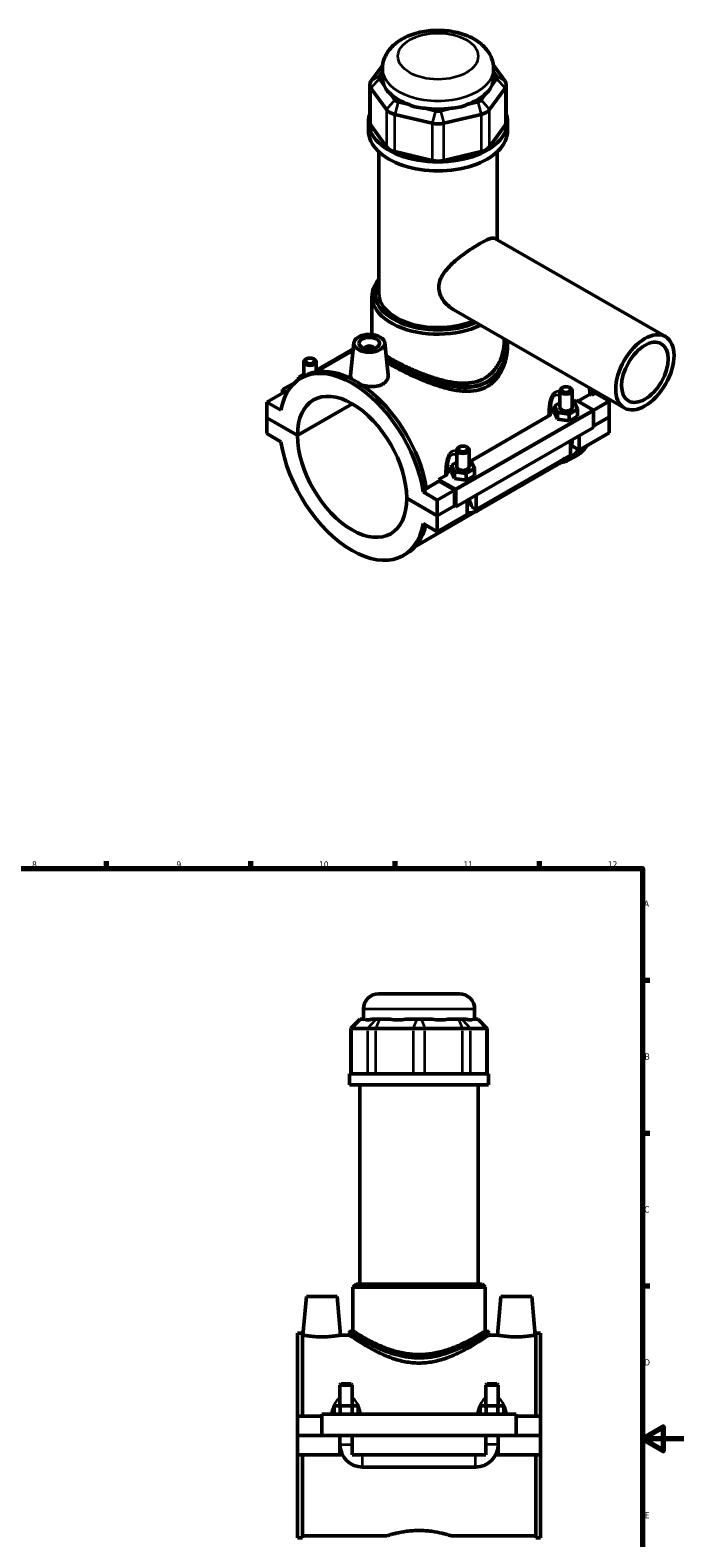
# Model space of a CAD drawing. Header units: millimetres. Extents: x 0 to 898, y -421 to 981.
# Tile 6 of 6: x 524 to 841, y 249 to 981. Entities that reach past the tile are written whole.
import ezdxf

# ---------------------------------------------------------------- set-up
doc = ezdxf.new("R2010")
doc.units = ezdxf.units.MM
for name, color, linetype, lineweight in [('Border (ANSI)', 7, 'Continuous', 70), ('Visible (ANSI)', 7, 'Continuous', 50), ('Visible Narrow (ANSI)', 7, 'Continuous', 35)]:
    doc.layers.add(name, color=color, linetype=linetype, lineweight=lineweight)
doc.styles.add('Note Text (ANSI)', font='tahoma.ttf')

# ---------------------------------------------------------------- blocks, each defined once
blk = doc.blocks.new('Borders Default Border')
at = {"layer": 'Border (ANSI)'}
for p, q in [((70.08, 574), (70.08, 577.45)), ((140.17, 574), (140.17, 577.45)), ((210.25, 574), (210.25, 577.45)), ((280.33, 574), (280.33, 577.45)), ((350.42, 574), (350.42, 577.45)), ((490.58, 574), (490.58, 577.45)), ((560.67, 574), (560.67, 577.45)), ((630.75, 574), (630.75, 577.45)), ((700.83, 574), (700.83, 577.45)), ((770.92, 574), (770.92, 577.45)), ((20, 519.75), (16.55, 519.75)), ((821, 519.75), (824.45, 519.75)), ((20, 445.5), (16.55, 445.5)), ((821, 445.5), (824.45, 445.5)), ((20, 371.25), (16.55, 371.25)), ((821, 371.25), (824.45, 371.25)), ((20, 222.75), (16.55, 222.75)), ((821, 222.75), (824.45, 222.75)), ((20, 148.5), (16.55, 148.5)), ((821, 148.5), (824.45, 148.5)), ((20, 74.25), (16.55, 74.25)), ((821, 74.25), (824.45, 74.25)), ((70.08, 20), (70.08, 16.55)), ((140.17, 20), (140.17, 16.55)), ((210.25, 20), (210.25, 16.55)), ((280.33, 20), (280.33, 16.55)), ((350.42, 20), (350.42, 16.55)), ((490.58, 20), (490.58, 16.55)), ((560.67, 20), (560.67, 16.55)), ((630.75, 20), (630.75, 16.55)), ((700.83, 20), (700.83, 16.55)), ((770.92, 20), (770.92, 16.55))]:
    blk.add_line(p, q, dxfattribs=at)
at = {"layer": 'Border (ANSI)', "flags": 128}
for points in [[(420.5, 594), (420.5, 574), (414.73, 584), (426.27, 584), (420.5, 574)], [(20, 20), (20, 574), (821, 574), (821, 20), (20, 20)], [(0, 297), (20, 297), (10, 302.77), (10, 291.23), (20, 297)], [(841, 297), (821, 297), (831, 302.77), (831, 291.23), (821, 297)], [(420.5, 0), (420.5, 20), (414.73, 10), (426.27, 10), (420.5, 20)]]:
    blk.add_lwpolyline(points, dxfattribs=at)
at = {"layer": 'Border (ANSI)', "color": 230, "true_color": 0xff0080, "attachment_point": 7, "style": 'Note Text (ANSI)'}
for s, insert, char_height in [('2', (104.2, 574.4), 3.05), ('12', (804.13, 574.4), 3.048), ('1', (34.35, 574.4), 3.05), ('3', (174.26, 574.34), 3.05), ('4', (244.23, 574.4), 3.05), ('5', (314.48, 574.34), 3.05), ('6', (384.49, 574.34), 3.05), ('7', (454.6, 574.4), 3.05), ('8', (524.63, 574.33), 3.05), ('9', (594.7, 574.34), 3.05), ('10', (663.96, 574.34), 3.048), ('11', (734.04, 574.4), 3.048), ('A', (16.78, 555.35), 3.05), ('A', (821.63, 555.35), 3.05), ('B', (17.15, 481.1), 3.05), ('B', (821.99, 481.1), 3.05), ('C', (16.95, 406.8), 3.05), ('C', (821.8, 406.8), 3.05), ('D', (16.96, 332.6), 3.05), ('D', (821.81, 332.6), 3.05), ('E', (17.21, 258.35), 3.05), ('E', (822.05, 258.35), 3.05), ('F', (17.29, 184.1), 3.05), ('F', (822.14, 184.1), 3.05), ('G', (16.81, 109.79), 3.05), ('G', (821.66, 109.79), 3.05), ('H', (16.97, 35.6), 3.05), ('H', (821.81, 35.6), 3.05), ('1', (34.35, 16.55), 3.05), ('2', (104.2, 16.55), 3.05), ('3', (174.26, 16.49), 3.05), ('4', (244.23, 16.55), 3.05), ('5', (314.48, 16.49), 3.05), ('6', (384.49, 16.49), 3.05), ('7', (454.6, 16.55), 3.05), ('8', (524.63, 16.48), 3.05), ('9', (594.7, 16.49), 3.05), ('10', (663.96, 16.49), 3.048), ('11', (734.04, 16.55), 3.048), ('12', (804.13, 16.55), 3.048)]:
    blk.add_mtext(s, dxfattribs=dict(at, insert=insert, char_height=char_height))

msp = doc.modelspace()

# ---------------------------------------------------------------- linework, layer by layer
at = {"layer": 'Visible (ANSI)'}
for p, q in [((694.807, 964.172), (689.119, 956.264)), ((693.276, 958.951), (694.68, 960.902)), ((694.68, 958.29), (694.68, 962.288)), ((754.241, 956.264), (748.552, 964.172)), ((748.68, 958.29), (748.68, 962.288)), ((748.68, 960.902), (750.083, 958.951)), ((688.548, 954.611), (688.548, 936.584)), ((689.119, 952.958), (696.626, 942.521)), ((695.446, 954.612), (693.276, 957.629)), ((746.733, 942.521), (754.241, 952.958)), ((750.083, 957.629), (747.913, 954.612)), ((754.812, 954.611), (754.812, 936.584)), ((700.783, 947.191), (698.613, 950.208)), ((707.646, 945.007), (702.407, 946.256)), ((740.952, 946.256), (735.714, 945.007)), ((744.746, 950.208), (742.576, 947.191)), ((700.685, 940.183), (718.81, 935.86)), ((720.532, 941.933), (715.293, 943.183)), ((728.067, 943.183), (722.828, 941.933)), ((724.55, 935.86), (742.674, 940.183)), ((687.93, 932.243), (687.93, 936.584)), ((696.626, 924.494), (689.119, 934.931)), ((754.241, 934.931), (746.733, 924.494)), ((755.43, 932.243), (755.43, 936.584)), ((692.992, 853.145), (692.992, 922.005)), ((718.81, 917.833), (700.685, 922.156)), ((742.674, 922.156), (724.55, 917.833)), ((750.367, 879.325), (750.367, 922.005)), ((749.32, 879.928), (832.07, 832.276)), ((689.617, 833.272), (689.617, 851.919)), ((729.359, 845.265), (812.108, 797.613)), ((680.819, 829.286), (679.139, 813.618)), ((695.79, 829.286), (697.46, 813.706)), ((753.742, 830.13), (753.742, 831.223)), ((755.43, 829.162), (755.43, 827.809)), ((657.821, 821.471), (657.396, 821.224)), ((661.229, 821.471), (661.654, 821.224)), ((680.418, 825.55), (662.21, 815.064)), ((680.496, 826.278), (662.525, 815.929)), ((686.304, 826.381), (686.304, 826.567)), ((690.304, 826.381), (690.304, 826.567)), ((653.948, 812.631), (656.525, 814.115)), ((655.146, 812.122), (656.815, 813.083)), ((656.525, 812.916), (656.525, 820.007)), ((662.525, 815.246), (662.525, 820.007)), ((652.251, 810.012), (646.231, 806.546)), ((646.231, 806.546), (648.473, 805.255)), ((646.231, 804.914), (646.231, 806.546)), ((654.398, 811.664), (653.948, 812.631)), ((653.948, 811.362), (653.948, 812.631)), ((780.834, 797.845), (780.834, 806.081)), ((782.131, 807.545), (781.705, 807.298)), ((785.538, 807.545), (785.964, 807.298)), ((786.834, 797.845), (786.834, 806.081)), ((646.939, 805.321), (638.595, 800.516)), ((645.43, 796.58), (638.595, 800.516)), ((638.595, 800.516), (638.595, 792.893)), ((648.132, 804.634), (646.939, 805.321)), ((653.444, 784.341), (680.028, 799.65)), ((680.098, 799.609), (653.444, 784.26)), ((780.834, 800.189), (778.258, 798.705)), ((778.258, 798.705), (779.752, 795.494)), ((778.258, 795.435), (778.258, 798.705)), ((787.917, 800.195), (786.834, 800.362)), ((786.967, 800.342), (788.737, 801.361)), ((789.411, 796.984), (787.917, 800.195)), ((788.737, 801.361), (796.774, 796.732)), ((789.593, 800.868), (795.558, 804.303)), ((796.261, 803.899), (795.558, 804.303)), ((797.929, 804.86), (796.261, 803.899)), ((804.765, 800.923), (797.026, 796.467)), ((797.929, 804.86), (804.765, 800.923)), ((804.765, 800.923), (804.765, 793.3)), ((638.595, 792.893), (653.444, 784.341)), ((638.595, 792.811), (638.666, 792.852)), ((638.595, 792.811), (638.595, 785.187)), ((653.444, 784.26), (638.595, 792.811)), ((736.904, 771.513), (775.207, 793.57)), ((778.258, 795.435), (779.752, 792.223)), ((779.752, 795.494), (785.329, 794.633)), ((779.752, 792.223), (779.752, 795.494)), ((779.752, 792.223), (785.329, 791.363)), ((785.329, 794.633), (789.411, 796.984)), ((785.329, 791.363), (785.329, 794.633)), ((785.329, 791.363), (789.411, 793.714)), ((789.411, 793.714), (789.411, 796.984)), ((797.128, 796.12), (797.128, 788.088)), ((797.128, 788.902), (804.765, 793.3)), ((804.765, 793.218), (797.128, 788.82)), ((804.694, 793.259), (804.765, 793.218)), ((804.765, 793.218), (804.765, 785.594)), ((638.595, 785.187), (645.43, 781.251)), ((797.128, 788.088), (730.377, 749.648)), ((804.765, 785.594), (790.198, 777.206)), ((790.198, 784.097), (790.198, 777.206)), ((730.771, 777.252), (730.771, 769.015)), ((732.068, 778.716), (731.642, 778.469)), ((735.475, 778.716), (735.901, 778.469)), ((736.771, 777.252), (736.771, 769.015)), ((785.956, 774.763), (785.956, 781.654)), ((790.198, 777.206), (786.412, 779.386)), ((730.771, 771.359), (728.194, 769.876)), ((728.194, 769.876), (729.689, 766.664)), ((728.194, 766.605), (728.194, 769.876)), ((737.854, 771.366), (736.771, 771.533)), ((739.348, 768.155), (737.854, 771.366)), ((785.956, 774.763), (740.135, 748.377)), ((740.925, 747.803), (779.675, 770.118)), ((786.058, 773.873), (780.704, 770.79)), ((786.545, 773.028), (788.213, 773.989)), ((716.042, 758.513), (722.132, 762.02)), ((721.986, 762.922), (725.144, 764.74)), ((730.024, 758.293), (721.986, 762.922)), ((729.67, 757.679), (722.132, 762.02)), ((728.194, 766.605), (729.689, 763.394)), ((729.689, 763.394), (729.689, 766.664)), ((729.689, 766.664), (735.266, 765.804)), ((729.689, 763.394), (735.266, 762.533)), ((735.266, 765.804), (739.348, 768.155)), ((735.266, 762.533), (735.266, 765.804)), ((735.266, 762.533), (739.348, 764.884)), ((739.348, 764.884), (739.348, 768.155)), ((716.159, 757.772), (714.491, 756.811)), ((721.326, 752.874), (714.491, 756.811)), ((729.67, 757.679), (721.326, 752.874)), ((729.67, 750.056), (729.67, 757.679)), ((730.377, 749.648), (730.377, 757.681)), ((740.135, 755.268), (740.135, 748.377)), ((706.477, 753.802), (721.326, 745.251)), ((706.477, 753.72), (706.548, 753.761)), ((721.326, 745.169), (706.477, 753.72)), ((739.876, 747.278), (710.866, 730.573)), ((721.326, 745.251), (721.326, 752.874)), ((721.326, 745.251), (729.67, 750.056)), ((729.741, 750.015), (721.326, 745.169)), ((729.67, 750.056), (730.377, 749.648)), ((735.893, 745.934), (735.893, 752.825)), ((740.135, 748.377), (737.91, 749.658)), ((714.491, 741.482), (721.326, 737.545)), ((735.893, 745.934), (721.326, 737.545)), ((721.326, 737.545), (721.326, 745.169)), ((704.775, 725.94), (706.444, 726.901)), ((692.964, 513.12), (731.964, 513.12)), ((685.464, 500.73), (685.464, 505.62)), ((739.464, 500.73), (739.464, 505.62)), ((683.832, 500.73), (679.332, 496.23)), ((683.832, 500.73), (684.06, 500.73)), ((686.23, 500.73), (684.06, 500.73)), ((691.568, 500.73), (689.398, 500.73)), ((691.568, 500.73), (693.191, 500.73)), ((698.43, 500.73), (693.191, 500.73)), ((711.316, 500.73), (706.077, 500.73)), ((711.316, 500.73), (713.612, 500.73)), ((718.851, 500.73), (713.612, 500.73)), ((731.736, 500.73), (726.498, 500.73)), ((731.736, 500.73), (733.36, 500.73)), ((735.53, 500.73), (733.36, 500.73)), ((740.867, 500.73), (738.697, 500.73)), ((740.867, 500.73), (741.096, 500.73)), ((741.096, 500.73), (745.596, 496.23)), ((679.903, 496.23), (679.332, 496.23)), ((679.332, 496.23), (679.332, 474.18)), ((679.903, 496.23), (687.41, 496.23)), ((691.469, 496.23), (687.41, 496.23)), ((691.469, 496.23), (709.594, 496.23)), ((715.334, 496.23), (709.594, 496.23)), ((715.334, 496.23), (733.458, 496.23)), ((737.517, 496.23), (733.458, 496.23)), ((737.517, 496.23), (745.025, 496.23)), ((745.596, 496.23), (745.025, 496.23)), ((745.596, 496.23), (745.596, 474.18)), ((746.214, 474.18), (678.714, 474.18)), ((678.714, 468.87), (678.714, 474.18)), ((746.214, 468.87), (678.714, 468.87)), ((683.776, 372.12), (683.776, 468.87)), ((741.151, 372.12), (741.151, 468.87)), ((746.214, 468.87), (746.214, 474.18)), ((657.764, 366.12), (656.123, 347.37)), ((657.764, 366.12), (672.764, 366.12)), ((672.764, 366.12), (674.404, 347.37)), ((681.901, 372.12), (680.401, 370.62)), ((744.526, 370.62), (680.401, 370.62)), ((680.401, 349.32), (680.401, 370.62)), ((681.901, 372.12), (743.026, 372.12)), ((743.026, 372.12), (744.526, 370.62)), ((744.526, 349.32), (744.526, 370.62)), ((752.164, 366.12), (750.523, 347.37)), ((767.164, 366.12), (752.164, 366.12)), ((767.164, 366.12), (768.804, 347.37)), ((653.464, 307.995), (653.464, 348.345)), ((655.824, 348.345), (653.464, 348.345)), ((655.824, 348.345), (655.824, 307.995)), ((655.824, 347.37), (656.123, 347.37)), ((674.404, 347.37), (678.714, 347.37)), ((678.714, 348.57), (678.714, 347.37)), ((680.401, 349.32), (679.464, 349.32)), ((745.464, 349.32), (744.526, 349.32)), ((746.214, 348.57), (746.214, 347.37)), ((746.214, 347.37), (750.523, 347.37)), ((768.804, 347.37), (769.104, 347.37)), ((769.104, 348.345), (769.104, 307.995)), ((771.464, 348.345), (769.104, 348.345)), ((771.464, 307.995), (771.464, 348.345)), ((674.664, 323.67), (674.064, 323.07)), ((674.064, 323.07), (680.064, 323.07)), ((674.064, 323.07), (674.064, 312.995)), ((679.464, 323.67), (674.664, 323.67)), ((679.464, 323.67), (680.064, 323.07)), ((680.064, 323.07), (680.064, 312.995)), ((745.464, 323.67), (744.864, 323.07)), ((744.864, 323.07), (750.864, 323.07)), ((744.864, 312.995), (744.864, 323.07)), ((750.264, 323.67), (745.464, 323.67)), ((750.264, 323.67), (750.864, 323.07)), ((750.864, 312.995), (750.864, 323.07)), ((653.464, 307.995), (665.264, 307.995)), ((653.464, 298.67), (653.464, 307.995)), ((665.264, 308.995), (665.264, 298.67)), ((665.264, 308.995), (759.664, 308.995)), ((674.177, 312.995), (671.29, 312.995)), ((671.29, 308.995), (671.29, 312.995)), ((679.95, 312.995), (674.177, 312.995)), ((674.177, 308.995), (674.177, 312.995)), ((682.837, 312.995), (679.95, 312.995)), ((679.95, 308.995), (679.95, 312.995)), ((682.837, 308.995), (682.837, 312.995)), ((742.09, 308.995), (742.09, 312.995)), ((744.977, 312.995), (742.09, 312.995)), ((750.75, 312.995), (744.977, 312.995)), ((744.977, 308.995), (744.977, 312.995)), ((753.637, 312.995), (750.75, 312.995)), ((750.75, 308.995), (750.75, 312.995)), ((753.637, 308.995), (753.637, 312.995)), ((759.664, 298.67), (759.664, 308.995)), ((759.664, 307.995), (771.464, 307.995)), ((771.464, 307.995), (771.464, 298.67)), ((653.464, 298.67), (665.264, 298.67)), ((653.464, 289.245), (653.464, 298.57)), ((674.064, 298.57), (653.464, 298.57)), ((665.264, 298.67), (759.664, 298.67)), ((674.064, 298.67), (674.064, 298.57)), ((674.064, 289.245), (674.064, 298.57)), ((680.064, 298.67), (680.064, 298.57)), ((680.064, 298.57), (680.064, 289.245)), ((744.864, 298.57), (680.064, 298.57)), ((744.864, 298.57), (744.864, 298.67)), ((744.864, 289.245), (744.864, 298.57)), ((750.864, 298.57), (750.864, 298.67)), ((750.864, 298.57), (750.864, 289.245)), ((771.464, 298.57), (750.864, 298.57)), ((759.664, 298.67), (771.464, 298.67)), ((771.464, 298.57), (771.464, 289.245)), ((653.464, 248.895), (653.464, 289.245)), ((653.464, 289.245), (674.064, 289.245)), ((655.824, 289.245), (655.824, 248.895)), ((675.266, 289.245), (674.064, 289.245)), ((680.064, 289.245), (744.864, 289.245)), ((750.864, 289.245), (749.662, 289.245)), ((750.864, 289.245), (771.464, 289.245)), ((769.104, 289.245), (769.104, 248.895)), ((771.464, 248.895), (771.464, 289.245)), ((685.064, 283.245), (739.864, 283.245)), ((655.824, 249.87), (696.784, 249.87)), ((728.144, 249.87), (769.104, 249.87)), ((655.824, 248.895), (653.464, 248.895)), ((771.464, 248.895), (769.104, 248.895))]:
    msp.add_line(p, q, dxfattribs=at)
for centre, radius, start, end in [((692.964, 505.62), 7.5, 90, 180), ((731.964, 505.62), 7.5, 0, 90), ((679.464, 348.57), 0.75, 90, 180), ((745.464, 348.57), 0.75, 0, 90), ((685.064, 294.245), 11, 180, 270), ((739.864, 294.245), 11, 270, 0)]:
    msp.add_arc(centre, radius, start, end, dxfattribs=at)
for centre, major_axis, ratio, start_param, end_param in [((696.048, 954.611), (-7.5, 0), 0.5758617, 5.8904862, 6.6758844), ((696.048, 958.29), (-3, 0), 0.5758617, 5.8904862, 6.6758844), ((721.68, 958.29), (-27, 0), 0.5758617, 0, 0.2388121), ((721.68, 980.103), (-23.404, -29.643), 0.4542019, 5.9999489, 6.3077228), ((721.68, 980.103), (-23.404, 29.643), 0.4542019, 3.1170551, 3.4248291), ((721.68, 958.29), (27, 0), 0.5758617, 6.0443732, 6.2831853), ((747.312, 958.29), (3, 0), 0.5758617, 5.8904862, 6.6758844), ((747.312, 954.611), (7.5, 0), 0.5758617, 5.8904862, 6.6758844), ((721.68, 958.29), (27, 0), 0.5758617, 3.6881787, 4.1658029), ((703.555, 947.853), (-3, 0), 0.5758617, 0.3926991, 1.1780972), ((721.68, 980.103), (-11.627, -36.076), 0.6754684, 6.1817885, 6.4895625), ((721.68, 980.103), (11.627, -36.076), 0.6754684, 6.0768082, 6.3845821), ((721.68, 958.29), (27, 0), 0.5758617, 5.258975, 5.7365993), ((739.804, 947.853), (3, 0), 0.5758617, 5.1050881, 5.8904862), ((721.68, 936.584), (-33.75, 0), 0.5758617, 6.0915318, 9.6164314), ((703.555, 944.174), (7.5, 0), 0.5758617, 3.5342917, 4.3196899), ((721.68, 958.29), (27, 0), 0.5758617, 4.4735769, 4.9512011), ((721.68, 943.529), (-3, 0), 0.5758617, 1.1780972, 1.9634954), ((739.804, 944.174), (7.5, 0), 0.5758617, 5.1050881, 5.8904862), ((721.68, 932.243), (-33.75, 0), 0.5758617, 0, 3.1415927), ((696.048, 936.584), (-7.5, 0), 0.5758617, 0, 0.3926991), ((721.68, 939.85), (7.5, 0), 0.5758617, 4.3196899, 5.1050881), ((747.312, 936.584), (7.5, 0), 0.5758617, 5.8904862, 6.2831853), ((703.555, 926.147), (-7.5, 0), 0.5758617, 0.3926991, 1.1780972), ((739.804, 926.147), (7.5, 0), 0.5758617, 5.1050881, 5.8904862), ((721.68, 921.823), (-7.5, 0), 0.5758617, 1.1780972, 1.9634954), ((721.68, 851.919), (-32.062, 0), 0.5758617, 5.8202306, 8.5538075), ((721.68, 853.145), (-30.563, 0), 0.5758617, 5.9310846, 8.4999964), ((721.68, 853.145), (-28.687, 0), 0.5758617, 0, 2.2076355), ((688.304, 826.567), (-2, 0), 0.5758617, 2.9729035, 6.4518745), ((659.525, 820.007), (3, 0), 0.5758617, 2.360047, 7.0647309), ((679.96, 769.031), (-24.814, 43.091), 0.5780931, 4.1185967, 6.880845), ((681.629, 769.992), (-24.814, 43.091), 0.5780931, 4.1185967, 6.2831853), ((679.96, 769.031), (-18.714, 32.497), 0.5780931, 3.9302579, 7.0691838), ((783.834, 806.081), (-3, 0), 0.5758617, 5.5016397, 10.2063236), ((761.73, 816.119), (-24.328, 42.246), 0.5780931, 4.1224377, 4.1956426), ((761.73, 816.119), (24.814, -43.091), 0.5780931, 0.977004, 1.0486965), ((763.399, 817.08), (-24.814, 43.091), 0.5780931, 4.1185967, 4.1416464), ((783.834, 794.574), (-7.5, 0), 0.5758617, 5.5507827, 6.1827698), ((783.834, 797.845), (-3, 0), 0.5758617, 0, 3.1415927), ((796.774, 796.324), (-0.25, 0.433), 0.5780931, 3.9289245, 5.4997209), ((679.96, 769.031), (18.714, -32.497), 0.5780931, 3.9302579, 7.0691838), ((679.96, 769.031), (24.814, -43.091), 0.5780931, 4.1185967, 6.880845), ((733.771, 777.252), (-3, 0), 0.5758617, 5.5016397, 10.2063236), ((761.73, 816.119), (24.814, -43.091), 0.5780931, 6.0848308, 6.5528756), ((761.73, 816.119), (24.328, -42.246), 0.5780931, 0, 0.1868776), ((763.399, 817.08), (24.814, -43.091), 0.5780931, 0, 0.2696903), ((733.771, 769.015), (-3, 0), 0.5758617, 0, 3.1415927), ((688.304, 773.836), (-24.328, 42.246), 0.5780931, 4.1224377, 4.1433852), ((733.771, 765.745), (-7.5, 0), 0.5758617, 5.5507827, 6.1827698), ((730.024, 757.884), (0.25, -0.433), 0.5780931, 0.7873319, 2.3581282), ((681.629, 769.992), (24.814, -43.091), 0.5780931, 0, 0.549275), ((712.464, 527.411), (26.481, 26.481), 0.1989124, 3.1840552, 3.4918292), ((712.464, 527.411), (-22.45, -22.45), 0.6681786, 0.4351617, 0.7429356), ((712.464, 527.411), (22.45, -22.45), 0.6681786, 5.5402497, 5.8480237), ((712.464, 527.411), (26.481, -26.481), 0.1989124, 5.9329488, 6.2407227)]:
    msp.add_ellipse(centre, major_axis=major_axis, ratio=ratio, start_param=start_param, end_param=end_param, dxfattribs=at)
for centre, major_axis, ratio in [((822.089, 814.944), (-9.981, -17.332), 0.5780931), ((688.304, 829.02), (-7.5, 0), 0.5758617), ((688.304, 829.02), (-5, 0), 0.5758617), ((822.089, 814.944), (-7.985, -13.865), 0.5780931), ((659.525, 820.498), (-2.4, 0), 0.5758617), ((783.834, 806.572), (-2.4, 0), 0.5758617), ((733.771, 777.742), (-2.4, 0), 0.5758617)]:
    msp.add_ellipse(centre, major_axis=major_axis, ratio=ratio, dxfattribs=at)
for points, knots in [([(748.68, 962.288), (748.68, 964.07), (748.327, 965.845), (747.005, 969.24), (745.995, 970.828), (743.316, 973.923), (741.55, 975.327), (737.318, 977.87), (734.773, 978.908), (729.348, 980.403), (726.462, 980.843), (720.674, 981.105), (717.775, 980.935), (712.145, 979.988), (709.416, 979.21), (704.337, 976.99), (701.982, 975.546), (698.198, 972.017), (696.684, 970.002), (695.058, 965.966), (694.68, 964.131), (694.68, 962.288)], [0.7853982, 0.7853982, 0.7853982, 0.7853982, 1.0059194, 1.0059194, 1.2477877, 1.2477877, 1.5494875, 1.5494875, 1.9099348, 1.9099348, 2.2777253, 2.2777253, 2.6403565, 2.6403565, 3.0053171, 3.0053171, 3.3739107, 3.3739107, 3.6989363, 3.6989363, 3.9269908, 3.9269908, 3.9269908, 3.9269908]), ([(729.359, 845.265), (729.349, 845.271), (729.339, 845.276), (728.366, 845.839), (727.418, 846.521), (725.671, 848.093), (724.872, 848.983), (723.534, 850.907), (722.995, 851.941), (722.267, 854.07), (722.08, 855.165), (722.08, 857.33), (722.267, 858.426), (722.995, 860.583), (723.534, 861.646), (724.872, 863.705), (725.671, 864.705), (727.418, 866.623), (728.366, 867.542), (730.278, 869.258), (731.313, 870.119), (733.466, 871.805), (734.584, 872.63), (736.808, 874.195), (737.916, 874.937), (740.033, 876.291), (741.042, 876.904), (742.888, 877.967), (743.768, 878.442), (745.367, 879.228), (746.087, 879.539), (747.333, 879.971), (747.86, 880.094), (748.722, 880.146), (749.059, 880.079), (749.32, 879.928)], [4.7177065, 4.7177065, 4.7177065, 4.7177065, 4.7218709, 4.7218709, 5.1190571, 5.1190571, 5.5162433, 5.5162433, 5.9134295, 5.9134295, 6.3106156, 6.3106156, 6.7078018, 6.7078018, 7.104988, 7.104988, 7.5021742, 7.5021742, 7.8993603, 7.8993603, 8.2910011, 8.2910011, 8.6826419, 8.6826419, 9.0742827, 9.0742827, 9.4659234, 9.4659234, 9.8575642, 9.8575642, 10.249205, 10.249205, 10.6408458, 10.6408458, 11.0283221, 11.0283221, 11.0283221, 11.0283221]), ([(753.742, 830.13), (753.742, 828.422), (753.557, 826.641), (752.773, 823.123), (752.174, 821.386), (750.57, 818.152), (749.562, 816.652), (747.194, 814.056), (745.832, 812.961), (744.351, 812.108)], [17.5098022, 17.5098022, 17.5098022, 17.5098022, 18.1381632, 18.1381632, 18.7665242, 18.7665242, 19.3948852, 19.3948852, 20.0232462, 20.0232462, 20.0232462, 20.0232462]), ([(755.43, 827.809), (755.43, 825.941), (755.236, 823.99), (754.416, 820.131), (753.79, 818.222), (752.111, 814.665), (751.056, 813.015), (748.562, 810.171), (747.123, 808.981), (745.545, 808.072)], [18.601753, 18.601753, 18.601753, 18.601753, 19.2712444, 19.2712444, 19.9407358, 19.9407358, 20.6102271, 20.6102271, 21.2797185, 21.2797185, 21.2797185, 21.2797185]), ([(744.351, 812.108), (742.87, 811.255), (741.214, 810.612), (737.652, 809.794), (735.747, 809.616), (731.81, 809.66), (729.774, 809.879), (725.697, 810.597), (723.654, 811.096), (719.721, 812.232), (717.685, 812.913), (713.604, 814.431), (711.559, 815.268), (707.604, 817.01), (705.691, 817.917), (702.127, 819.713), (700.477, 820.604), (698.116, 821.963), (697.264, 822.476), (696.466, 822.981)], [0, 0, 0, 0, 0.628361, 0.628361, 1.256722, 1.256722, 1.885083, 1.885083, 2.513444, 2.513444, 3.1365359, 3.1365359, 3.7596278, 3.7596278, 4.3827197, 4.3827197, 5.0058116, 5.0058116, 5.3842615, 5.3842615, 5.3842615, 5.3842615]), ([(679.788, 811.649), (679.352, 812.21), (679.133, 812.795), (679.125, 813.434), (679.129, 813.526), (679.139, 813.618)], [4.52004697, 4.52004697, 4.52004697, 4.52004697, 4.85254484, 4.85254484, 4.90735464, 4.90735464, 4.90735464, 4.90735464]), ([(697.46, 813.706), (697.474, 813.579), (697.481, 813.452), (697.491, 812.573), (697.269, 811.768), (696.344, 810.325), (695.64, 809.69), (694.822, 809.219)], [7.56808004, 7.56808004, 7.56808004, 7.56808004, 7.62582558, 7.62582558, 7.9728339, 7.9728339, 8.31984223, 8.31984223, 8.31984223, 8.31984223]), ([(745.545, 808.072), (743.967, 807.164), (742.21, 806.514), (738.448, 805.754), (736.443, 805.642), (732.308, 805.851), (730.173, 806.17), (725.897, 807.095), (723.754, 807.7), (719.633, 809.037), (717.501, 809.819), (713.219, 811.534), (711.07, 812.467), (706.905, 814.388), (704.886, 815.377), (701.119, 817.319), (699.372, 818.271), (697.475, 819.364), (697.14, 819.559), (696.812, 819.753)], [0, 0, 0, 0, 0.6694914, 0.6694914, 1.3389827, 1.3389827, 2.0084741, 2.0084741, 2.6779655, 2.6779655, 3.3384565, 3.3384565, 3.9989475, 3.9989475, 4.6594386, 4.6594386, 5.3199296, 5.3199296, 5.4642056, 5.4642056, 5.4642056, 5.4642056]), ([(694.822, 809.219), (694.004, 808.748), (692.968, 808.381), (690.701, 807.986), (689.471, 807.955), (687.17, 808.144), (685.945, 808.376), (684.75, 808.735), (684.684, 808.755), (684.618, 808.776)], [2.7732807, 2.7732807, 2.7732807, 2.7732807, 3.1202891, 3.1202891, 3.4672974, 3.4672974, 3.8136092, 3.8136092, 3.834082, 3.834082, 3.834082, 3.834082]), ([(775.207, 793.57), (775.542, 793.762), (775.812, 793.989), (776.204, 794.48), (776.326, 794.741), (776.372, 795.007)], [-0.2816649, -0.2816649, -0.2816649, -0.2816649, -0.13959104, -0.13959104, 0, 0, 0, 0]), ([(785.956, 777.941), (786.162, 778.498), (786.336, 779.063), (786.677, 780.471), (786.8, 781.317), (786.828, 782.157)], [4.21285195, 4.21285195, 4.21285195, 4.21285195, 4.39822972, 4.39822972, 4.67314597, 4.67314597, 4.67314597, 4.67314597]), ([(779.675, 770.118), (780.503, 770.595), (781.278, 771.19), (782.423, 772.279), (782.831, 772.719), (783.215, 773.185)], [3.14159265, 3.14159265, 3.14159265, 3.14159265, 3.45575192, 3.45575192, 3.64408528, 3.64408528, 3.64408528, 3.64408528]), ([(725.144, 764.74), (725.478, 764.933), (725.749, 765.159), (726.141, 765.65), (726.262, 765.911), (726.309, 766.178)], [-0.2816649, -0.2816649, -0.2816649, -0.2816649, -0.13959104, -0.13959104, 0, 0, 0, 0]), ([(735.893, 746.718), (736.134, 746.679), (736.376, 746.654), (737.428, 746.607), (738.221, 746.726), (739.655, 747.155), (740.306, 747.447), (740.925, 747.803)], [2.57223819, 2.57223819, 2.57223819, 2.57223819, 2.64878305, 2.64878305, 2.90673289, 2.90673289, 3.14159265, 3.14159265, 3.14159265, 3.14159265]), ([(736.786, 753.339), (736.791, 753.276), (736.798, 753.216), (736.817, 753.085), (736.829, 753.017), (736.857, 752.896), (736.871, 752.843), (736.901, 752.751), (736.916, 752.713), (736.929, 752.681)], [1.66583455, 1.66583455, 1.66583455, 1.66583455, 1.72251668, 1.72251668, 1.79837686, 1.79837686, 1.87423703, 1.87423703, 1.95009721, 1.95009721, 1.95009721, 1.95009721]), ([(736.929, 752.681), (737.183, 752.089), (737.41, 751.5), (737.705, 750.569), (737.818, 750.147), (737.9, 749.71), (737.905, 749.684), (737.91, 749.658)], [0.23169079, 0.23169079, 0.23169079, 0.23169079, 0.41096217, 0.41096217, 0.53797345, 0.53797345, 0.54599916, 0.54599916, 0.54599916, 0.54599916]), ([(674.404, 347.37), (674.404, 347.37), (674.176, 347.325), (673.249, 347.161), (672.55, 347.045), (670.935, 346.824), (669.908, 346.706), (667.651, 346.538), (666.42, 346.491), (664.107, 346.491), (662.876, 346.538), (660.62, 346.706), (659.593, 346.824), (657.977, 347.045), (657.278, 347.161), (656.352, 347.325), (656.123, 347.37), (656.123, 347.37)], [1.3866404, 1.3866404, 1.3866404, 1.3866404, 1.7329522, 1.7329522, 2.0792641, 2.0792641, 2.4262724, 2.4262724, 2.7732807, 2.7732807, 3.1202891, 3.1202891, 3.4672974, 3.4672974, 3.8136092, 3.8136092, 4.1599211, 4.1599211, 4.1599211, 4.1599211]), ([(746.214, 347.37), (746.214, 347.37), (745.995, 347.217), (745.101, 346.605), (744.426, 346.145), (742.677, 344.987), (741.6, 344.287), (739.15, 342.764), (737.776, 341.941), (734.862, 340.306), (733.21, 339.429), (729.606, 337.72), (727.654, 336.889), (723.543, 335.451), (721.379, 334.845), (716.955, 334.017), (714.695, 333.798), (710.232, 333.798), (707.972, 334.017), (703.549, 334.845), (701.385, 335.451), (697.273, 336.889), (695.322, 337.72), (691.718, 339.429), (690.066, 340.306), (687.152, 341.941), (685.778, 342.764), (683.327, 344.287), (682.251, 344.987), (680.501, 346.145), (679.827, 346.605), (678.933, 347.217), (678.714, 347.37), (678.714, 347.37)], [5.3199296, 5.3199296, 5.3199296, 5.3199296, 5.9804207, 5.9804207, 6.6409117, 6.6409117, 7.3014027, 7.3014027, 7.9618938, 7.9618938, 8.6313852, 8.6313852, 9.3008765, 9.3008765, 9.9703679, 9.9703679, 10.6398593, 10.6398593, 11.3093506, 11.3093506, 11.978842, 11.978842, 12.6483334, 12.6483334, 13.3178247, 13.3178247, 13.9783158, 13.9783158, 14.6388068, 14.6388068, 15.2992978, 15.2992978, 15.9597889, 15.9597889, 15.9597889, 15.9597889]), ([(744.526, 349.32), (744.526, 349.32), (744.321, 349.189), (743.479, 348.663), (742.843, 348.268), (741.186, 347.272), (740.164, 346.671), (737.831, 345.365), (736.52, 344.661), (733.739, 343.27), (732.164, 342.53), (728.726, 341.099), (726.863, 340.409), (722.945, 339.226), (720.885, 338.734), (716.692, 338.067), (714.558, 337.894), (710.369, 337.894), (708.235, 338.067), (704.042, 338.734), (701.982, 339.226), (698.064, 340.409), (696.201, 341.099), (692.764, 342.53), (691.189, 343.27), (688.407, 344.661), (687.096, 345.365), (684.763, 346.671), (683.742, 347.272), (682.085, 348.268), (681.448, 348.663), (680.606, 349.189), (680.401, 349.32), (680.401, 349.32)], [5.0058116, 5.0058116, 5.0058116, 5.0058116, 5.6289034, 5.6289034, 6.2519953, 6.2519953, 6.8750872, 6.8750872, 7.4981791, 7.4981791, 8.1265401, 8.1265401, 8.7549011, 8.7549011, 9.3832621, 9.3832621, 10.0116231, 10.0116231, 10.6399841, 10.6399841, 11.2683451, 11.2683451, 11.8967061, 11.8967061, 12.5250671, 12.5250671, 13.148159, 13.148159, 13.7712509, 13.7712509, 14.3943428, 14.3943428, 15.0174347, 15.0174347, 15.0174347, 15.0174347]), ([(768.804, 347.37), (768.804, 347.37), (768.576, 347.325), (767.649, 347.161), (766.95, 347.045), (765.335, 346.824), (764.308, 346.706), (762.051, 346.538), (760.82, 346.491), (759.664, 346.491), (758.507, 346.491), (757.276, 346.538), (755.02, 346.706), (753.993, 346.824), (752.377, 347.045), (751.678, 347.161), (750.752, 347.325), (750.523, 347.37), (750.523, 347.37)], [4.1599211, 4.1599211, 4.1599211, 4.1599211, 4.506233, 4.506233, 4.8525448, 4.8525448, 5.1995532, 5.1995532, 5.5465615, 5.5465615, 5.5465615, 5.8935698, 5.8935698, 6.2405781, 6.2405781, 6.58689, 6.58689, 6.9332019, 6.9332019, 6.9332019, 6.9332019]), ([(696.784, 249.87), (696.784, 249.87), (696.879, 249.901), (697.28, 250.027), (697.584, 250.123), (698.387, 250.363), (698.885, 250.508), (700.034, 250.819), (700.684, 250.986), (702.761, 251.471), (704.514, 251.82), (707.408, 252.194), (708.416, 252.294), (710.448, 252.427), (711.471, 252.46), (713.456, 252.46), (714.48, 252.427), (716.511, 252.294), (717.519, 252.194), (720.413, 251.82), (722.167, 251.471), (724.243, 250.986), (724.894, 250.819), (726.043, 250.508), (726.541, 250.363), (727.343, 250.123), (727.648, 250.027), (728.048, 249.901), (728.144, 249.87), (728.144, 249.87)], [2.3809775, 2.3809775, 2.3809775, 2.3809775, 2.6785403, 2.6785403, 2.9761031, 2.9761031, 3.2736659, 3.2736659, 3.5712287, 3.5712287, 4.1665919, 4.1665919, 4.4642734, 4.4642734, 4.761955, 4.761955, 5.0596366, 5.0596366, 5.3573181, 5.3573181, 5.9526813, 5.9526813, 6.2502441, 6.2502441, 6.5478069, 6.5478069, 6.8453697, 6.8453697, 7.1429325, 7.1429325, 7.1429325, 7.1429325])]:
    msp.add_open_spline(points, degree=3, knots=knots, dxfattribs=at)
msp.add_open_spline([(755.407, 830.265), (755.422, 829.898), (755.43, 829.53), (755.43, 829.162)], degree=3, dxfattribs=at)
at = {"layer": 'Visible Narrow (ANSI)'}
for p, q in [((693.276, 958.951), (689.119, 956.264)), ((693.276, 957.629), (689.119, 952.958)), ((689.119, 934.931), (689.119, 952.958)), ((750.083, 958.951), (754.241, 956.264)), ((750.083, 957.629), (754.241, 952.958)), ((754.241, 952.958), (754.241, 934.931)), ((700.783, 947.191), (696.626, 942.521)), ((702.407, 946.256), (700.685, 940.183)), ((740.952, 946.256), (742.674, 940.183)), ((742.576, 947.191), (746.733, 942.521)), ((696.626, 942.521), (696.626, 924.494)), ((700.685, 922.156), (700.685, 940.183)), ((720.532, 941.933), (718.81, 935.86)), ((722.828, 941.933), (724.55, 935.86)), ((742.674, 940.183), (742.674, 922.156)), ((746.733, 924.494), (746.733, 942.521)), ((718.81, 935.86), (718.81, 917.833)), ((724.55, 917.833), (724.55, 935.86)), ((796.774, 796.732), (730.024, 758.293)), ((730.377, 757.681), (797.128, 796.12)), ((739.131, 505.62), (685.796, 505.62)), ((683.852, 500.505), (680.11, 496.455)), ((687.618, 496.455), (691.36, 500.505)), ((693.105, 500.505), (691.555, 496.455)), ((711.23, 500.505), (709.68, 496.455)), ((713.698, 500.505), (715.248, 496.455)), ((731.823, 500.505), (733.372, 496.455)), ((733.568, 500.505), (737.31, 496.455)), ((741.075, 500.505), (744.817, 496.455)), ((679.903, 475.282), (679.903, 495.127)), ((687.41, 495.127), (687.41, 475.282)), ((691.469, 475.282), (691.469, 495.127)), ((709.594, 495.127), (709.594, 475.282)), ((715.334, 475.282), (715.334, 495.127)), ((733.458, 495.127), (733.458, 475.282)), ((737.517, 475.282), (737.517, 495.127)), ((745.025, 495.127), (745.025, 475.282)), ((674.101, 294.245), (680.027, 294.245)), ((750.827, 294.245), (744.901, 294.245)), ((685.064, 283.282), (685.064, 289.208)), ((739.864, 283.282), (739.864, 289.208))]:
    msp.add_line(p, q, dxfattribs=at)
msp.add_ellipse((721.68, 968.419), major_axis=(-19.5, 0), ratio=0.5758617, dxfattribs=at)
for centre, major_axis, ratio, start_param, end_param in [((721.68, 962.288), (-27, 0), 0.5758617, 0, 3.1415927), ((745.019, 810.276), (-0.374, 0.65), 0.5781075, 3.9287341, 4.777832), ((783.834, 782.516), (3, 0), 0.5758617, 5.4977871, 6.0476086), ((778.178, 772.718), (1.497, -2.6), 0.5780931, 0, 0.7911844), ((733.771, 753.686), (3, 0), 0.5758617, 5.4977871, 6.0476086), ((739.428, 750.403), (1.497, -2.6), 0.5780931, 0, 0.7911844)]:
    msp.add_ellipse(centre, major_axis=major_axis, ratio=ratio, start_param=start_param, end_param=end_param, dxfattribs=at)
for points, knots in [([(754.9, 830.557), (754.928, 829.958), (754.935, 829.356), (754.841, 825.199), (754.041, 821.62), (751.369, 816.117), (749.837, 814.016), (747.135, 811.67), (746.279, 811.059), (745.369, 810.534)], [29.0000108, 29.0000108, 29.0000108, 29.0000108, 29.2135123, 29.2135123, 30.4751537, 30.4751537, 31.3945381, 31.3945381, 31.775871, 31.775871, 31.775871, 31.775871]), ([(745.549, 809.971), (746.48, 810.507), (747.356, 811.13), (750.125, 813.511), (751.7, 815.635), (754.462, 821.181), (755.305, 824.779), (755.425, 828.622), (755.43, 828.892), (755.43, 829.162)], [-31.775871, -31.775871, -31.775871, -31.775871, -31.3945381, -31.3945381, -30.4751537, -30.4751537, -29.2135123, -29.2135123, -29.1180312, -29.1180312, -29.1180312, -29.1180312]), ([(745.369, 810.534), (743.644, 809.54), (741.724, 808.864), (737.168, 808.036), (734.479, 808.04), (727.938, 808.802), (724.019, 809.828), (716.394, 812.403), (712.68, 813.927), (705.305, 817.298), (701.68, 819.161), (697.899, 821.322), (697.212, 821.726), (696.559, 822.123)], [10.591957, 10.591957, 10.591957, 10.591957, 11.3149171, 11.3149171, 12.2120553, 12.2120553, 13.4430917, 13.4430917, 14.6017916, 14.6017916, 15.8511611, 15.8511611, 16.1447441, 16.1447441, 16.1447441, 16.1447441]), ([(696.7, 820.802), (697.149, 820.534), (697.613, 820.264), (701.175, 818.229), (704.838, 816.368), (712.301, 813.025), (716.064, 811.526), (723.801, 809.014), (727.783, 808.028), (734.438, 807.339), (737.178, 807.368), (741.824, 808.253), (743.785, 808.954), (745.549, 809.971)], [-16.0446713, -16.0446713, -16.0446713, -16.0446713, -15.8511611, -15.8511611, -14.6017916, -14.6017916, -13.4430917, -13.4430917, -12.2120553, -12.2120553, -11.3149171, -11.3149171, -10.591957, -10.591957, -10.591957, -10.591957]), ([(780.834, 805.357), (780.611, 805.439), (780.384, 805.501), (779.771, 805.596), (779.38, 805.584), (778.764, 805.425), (778.532, 805.33), (778.31, 805.202), (778.088, 805.074), (777.876, 804.913), (777.362, 804.422), (777.083, 804.048), (776.532, 803.086), (776.287, 802.47), (775.871, 801.091), (775.713, 800.32), (775.442, 798.532), (775.353, 797.508), (775.252, 795.679), (775.228, 794.871), (775.211, 793.904), (775.209, 793.737), (775.207, 793.57)], [-1.9769874, -1.9769874, -1.9769874, -1.9769874, -1.8864318, -1.8864318, -1.7357146, -1.7357146, -1.6415164, -1.6415164, -1.6415164, -1.5473181, -1.5473181, -1.396601, -1.396601, -1.2006686, -1.2006686, -0.9778921, -0.9778921, -0.6891423, -0.6891423, -0.4572349, -0.4572349, -0.4084429, -0.4084429, -0.4084429, -0.4084429]), ([(776.372, 795.007), (776.387, 795.594), (776.409, 796.183), (776.488, 797.639), (776.557, 798.505), (776.757, 799.998), (776.87, 800.635), (777.162, 801.756), (777.331, 802.251), (777.707, 803.004), (777.896, 803.29), (778.241, 803.65), (778.383, 803.764), (778.531, 803.849), (778.679, 803.935), (778.833, 803.991), (779.241, 804.064), (779.499, 804.036), (780.078, 803.832), (780.395, 803.618), (780.739, 803.297), (780.787, 803.249), (780.834, 803.201)], [0.4932159, 0.4932159, 0.4932159, 0.4932159, 0.6891423, 0.6891423, 0.9778921, 0.9778921, 1.2006686, 1.2006686, 1.396601, 1.396601, 1.5473181, 1.5473181, 1.6415164, 1.6415164, 1.6415164, 1.7357146, 1.7357146, 1.8864318, 1.8864318, 2.0823641, 2.0823641, 2.1146264, 2.1146264, 2.1146264, 2.1146264]), ([(730.771, 776.527), (730.548, 776.61), (730.321, 776.671), (729.708, 776.767), (729.317, 776.755), (728.701, 776.595), (728.469, 776.5), (728.247, 776.372), (728.025, 776.245), (727.813, 776.084), (727.299, 775.593), (727.02, 775.219), (726.469, 774.257), (726.224, 773.64), (725.808, 772.261), (725.65, 771.49), (725.378, 769.702), (725.29, 768.678), (725.189, 766.85), (725.164, 766.041), (725.148, 765.075), (725.146, 764.907), (725.144, 764.74)], [-1.9767202, -1.9767202, -1.9767202, -1.9767202, -1.8861645, -1.8861645, -1.7354474, -1.7354474, -1.6412491, -1.6412491, -1.6412491, -1.5470509, -1.5470509, -1.3963337, -1.3963337, -1.2004014, -1.2004014, -0.9776284, -0.9776284, -0.6888779, -0.6888779, -0.4569712, -0.4569712, -0.4081758, -0.4081758, -0.4081758, -0.4081758]), ([(726.309, 766.178), (726.324, 766.765), (726.346, 767.354), (726.425, 768.809), (726.494, 769.676), (726.694, 771.169), (726.807, 771.805), (727.099, 772.927), (727.268, 773.421), (727.644, 774.174), (727.833, 774.46), (728.178, 774.821), (728.32, 774.935), (728.468, 775.02), (728.616, 775.105), (728.77, 775.162), (729.178, 775.235), (729.436, 775.206), (730.015, 775.003), (730.332, 774.789), (730.676, 774.467), (730.724, 774.42), (730.771, 774.371)], [0.4929488, 0.4929488, 0.4929488, 0.4929488, 0.6888779, 0.6888779, 0.9776284, 0.9776284, 1.2004014, 1.2004014, 1.3963337, 1.3963337, 1.5470509, 1.5470509, 1.6412491, 1.6412491, 1.6412491, 1.7354474, 1.7354474, 1.8861645, 1.8861645, 2.0820968, 2.0820968, 2.1143592, 2.1143592, 2.1143592, 2.1143592]), ([(679.157, 348.285), (679.179, 348.271), (679.201, 348.256), (679.926, 347.792), (681.342, 346.886), (685.301, 344.544), (687.849, 343.104), (692.973, 340.642), (695.349, 339.614), (701.217, 337.58), (704.855, 336.669), (710.357, 336.136), (712.095, 336.08), (716.231, 336.224), (718.616, 336.533), (724.767, 337.826), (728.339, 339.108), (734.622, 341.84), (737.36, 343.289), (741.854, 345.829), (743.619, 346.924), (745.187, 347.911), (745.527, 348.128), (745.769, 348.283)], [-25.9509446, -25.9509446, -25.9509446, -25.9509446, -25.9119129, -25.9119129, -24.7315354, -24.7315354, -23.5321182, -23.5321182, -22.6647606, -22.6647606, -21.5547051, -21.5547051, -21.0531966, -21.0531966, -20.3550757, -20.3550757, -19.173625, -19.173625, -18.0073889, -18.0073889, -16.855746, -16.855746, -16.4181807, -16.4181807, -16.4181807, -16.4181807]), ([(745.029, 349.029), (744.792, 348.871), (744.46, 348.652), (742.927, 347.649), (741.201, 346.538), (736.807, 343.96), (734.13, 342.489), (727.987, 339.716), (724.494, 338.414), (718.479, 337.103), (716.147, 336.788), (712.103, 336.643), (710.403, 336.699), (705.024, 337.241), (701.467, 338.165), (695.729, 340.229), (693.406, 341.273), (688.396, 343.772), (685.904, 345.233), (682.034, 347.611), (680.649, 348.531), (679.94, 349.002), (679.918, 349.016), (679.897, 349.03)], [16.4181807, 16.4181807, 16.4181807, 16.4181807, 16.855746, 16.855746, 18.0073889, 18.0073889, 19.173625, 19.173625, 20.3550757, 20.3550757, 21.0531966, 21.0531966, 21.5547051, 21.5547051, 22.6647606, 22.6647606, 23.5321182, 23.5321182, 24.7315354, 24.7315354, 25.9119129, 25.9119129, 25.9509446, 25.9509446, 25.9509446, 25.9509446]), ([(673.706, 316.776), (673.522, 316.62), (673.345, 316.455), (672.656, 315.747), (672.208, 315.139), (671.312, 313.653), (670.902, 312.748), (670.283, 311.056), (670.05, 310.282), (669.848, 309.483), (669.846, 309.471), (669.843, 309.46)], [-1.27283927, -1.27283927, -1.27283927, -1.27283927, -1.20066969, -1.20066969, -0.9778928, -0.9778928, -0.68914317, -0.68914317, -0.45723561, -0.45723561, -0.45393846, -0.45393846, -0.45393846, -0.45393846]), ([(684.285, 309.46), (684.282, 309.471), (684.279, 309.483), (684.077, 310.282), (683.845, 311.056), (683.226, 312.748), (682.816, 313.653), (681.92, 315.139), (681.472, 315.747), (680.782, 316.455), (680.606, 316.62), (680.421, 316.776)], [-2.82909635, -2.82909635, -2.82909635, -2.82909635, -2.8257992, -2.8257992, -2.59389165, -2.59389165, -2.30514201, -2.30514201, -2.08236512, -2.08236512, -2.01019554, -2.01019554, -2.01019554, -2.01019554]), ([(744.506, 316.776), (744.322, 316.62), (744.145, 316.455), (743.456, 315.747), (743.008, 315.139), (742.112, 313.653), (741.702, 312.748), (741.083, 311.056), (740.85, 310.282), (740.648, 309.483), (740.646, 309.471), (740.643, 309.46)], [-1.27283927, -1.27283927, -1.27283927, -1.27283927, -1.20066969, -1.20066969, -0.97789298, -0.97789298, -0.68914327, -0.68914327, -0.45723577, -0.45723577, -0.45393846, -0.45393846, -0.45393846, -0.45393846]), ([(755.085, 309.46), (755.082, 309.471), (755.079, 309.483), (754.877, 310.282), (754.645, 311.056), (754.026, 312.748), (753.616, 313.653), (752.72, 315.139), (752.272, 315.747), (751.582, 316.455), (751.406, 316.62), (751.221, 316.776)], [-2.82909635, -2.82909635, -2.82909635, -2.82909635, -2.82579903, -2.82579903, -2.59389154, -2.59389154, -2.30514182, -2.30514182, -2.08236512, -2.08236512, -2.01019554, -2.01019554, -2.01019554, -2.01019554]), ([(673.477, 313.062), (673.507, 313.132), (673.536, 313.202), (673.709, 313.598), (673.863, 313.914), (674.03, 314.215)], [0.95206087, 0.95206087, 0.95206087, 0.95206087, 0.9778928, 0.9778928, 1.09984607, 1.09984607, 1.09984607, 1.09984607]), ([(680.098, 314.215), (680.265, 313.914), (680.419, 313.598), (680.591, 313.202), (680.621, 313.132), (680.65, 313.062)], [2.18318874, 2.18318874, 2.18318874, 2.18318874, 2.30514201, 2.30514201, 2.33097394, 2.33097394, 2.33097394, 2.33097394]), ([(744.277, 313.062), (744.307, 313.132), (744.336, 313.202), (744.509, 313.598), (744.663, 313.914), (744.83, 314.215)], [0.95206087, 0.95206087, 0.95206087, 0.95206087, 0.97789298, 0.97789298, 1.09984607, 1.09984607, 1.09984607, 1.09984607]), ([(750.898, 314.215), (751.065, 313.914), (751.219, 313.598), (751.391, 313.202), (751.421, 313.132), (751.45, 313.062)], [2.18318874, 2.18318874, 2.18318874, 2.18318874, 2.30514182, 2.30514182, 2.33097394, 2.33097394, 2.33097394, 2.33097394])]:
    msp.add_open_spline(points, degree=3, knots=knots, dxfattribs=at)

# ---------------------------------------------------------------- block references
msp.add_blockref('Borders Default Border', (0, 0))

doc.saveas('drawing.dxf')
